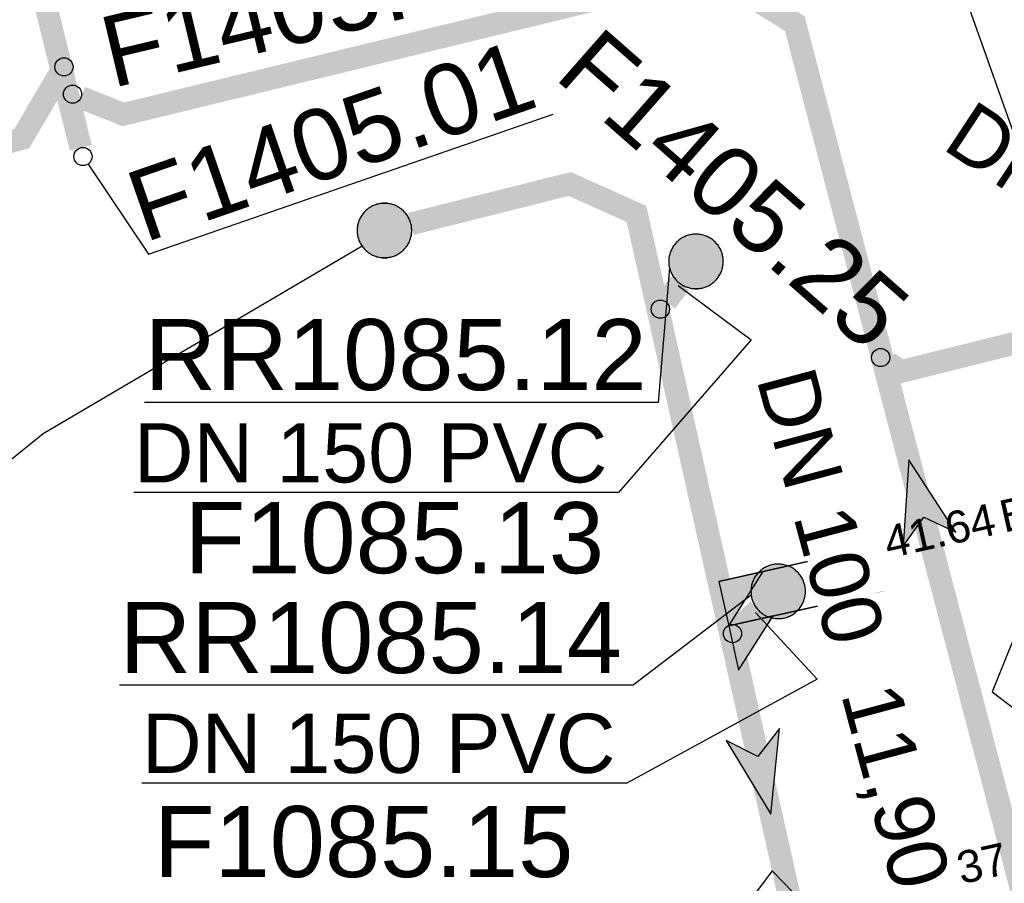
# Model space of a CAD drawing. Extents: x 356718 to 357658, y 5762241 to 5762615.
# Tile 111 of 157: x 357305 to 357316, y 5762447 to 5762456. Entities that reach past the tile are written whole.
import ezdxf
from ezdxf.enums import TextEntityAlignment as Align

# ---------------------------------------------------------------- set-up
doc = ezdxf.new("R2010")
doc.units = 0
doc.header["$MEASUREMENT"] = 0
for name, pattern in [('AUSGEZOGEN', [0]), ('GESTRICHELT2', [4, 2, -2]), ('STRICHPUNKT', [5, 2, -1, 1, -1])]:
    doc.linetypes.add(name, pattern=pattern)
doc.layers.get('0').update_dxf_attribs({"linetype": 'AUSGEZOGEN'})
for name, color, linetype, true_color in [('111_00131_Symbol', 7, 'AUSGEZOGEN', 0x000000), ('114_00133_Schachtnummer', 7, 'AUSGEZOGEN', 0x000000), ('121_10397_Haltungen_Regenwasser', 5, 'GESTRICHELT2', 0x0000ff), ('121_10398_Haltungen_Schmutzwass', 7, 'AUSGEZOGEN', 0x800000), ('121_10399_Haltungen_Mischwasser', 6, 'STRICHPUNKT', 0xff00ff), ('123_00137_Fliessrichtungspfeil', 7, 'AUSGEZOGEN', 0x000000), ('124_00118_Standard__Laenge___10', 7, 'AUSGEZOGEN', 0x000000), ('124_10626_Standard__Laenge____1', 7, 'AUSGEZOGEN', 0x000000), ('141_10677_Stutzen__alle__aus_DW', 7, 'AUSGEZOGEN', 0x000000), ('141_10868_Stutzen__141_', 7, 'AUSGEZOGEN', 0x000000)]:
    doc.layers.add(name, color=color, linetype=linetype, true_color=true_color)
doc.styles.add('ARIAL', font='arial.ttf', dxfattribs={"height": 1.5})
doc.styles.get("Standard").update_dxf_attribs({"font": 'arial.ttf', "height": 1})

# ---------------------------------------------------------------- blocks, each defined once
blk = doc.blocks.new('RR')
at = {"color": 0, "linetype": 'AUSGEZOGEN'}
blk.add_lwpolyline([(0.3, 0), (0.3, 0.013), (0.299, 0.025), (0.298, 0.038), (0.296, 0.05), (0.293, 0.063), (0.29, 0.075), (0.287, 0.087), (0.283, 0.099), (0.279, 0.111), (0.274, 0.123), (0.268, 0.134), (0.262, 0.145), (0.256, 0.156), (0.249, 0.167), (0.242, 0.177), (0.234, 0.187), (0.226, 0.197), (0.218, 0.206), (0.209, 0.215), (0.199, 0.224), (0.19, 0.232), (0.18, 0.24), (0.17, 0.247), (0.159, 0.254), (0.148, 0.261), (0.137, 0.267), (0.126, 0.272), (0.114, 0.277), (0.102, 0.282), (0.09, 0.286), (0.078, 0.29), (0.066, 0.293), (0.053, 0.295), (0.041, 0.297), (0.028, 0.299), (0.016, 0.3), (0.003, 0.3), (-0.009, 0.3), (-0.022, 0.299), (-0.035, 0.298), (-0.047, 0.296), (-0.06, 0.294), (-0.072, 0.291), (-0.084, 0.288), (-0.096, 0.284), (-0.108, 0.28), (-0.12, 0.275), (-0.131, 0.27), (-0.143, 0.264), (-0.154, 0.258), (-0.164, 0.251), (-0.175, 0.244), (-0.185, 0.236), (-0.195, 0.228), (-0.204, 0.22), (-0.213, 0.211), (-0.222, 0.202), (-0.23, 0.192), (-0.238, 0.182), (-0.246, 0.172), (-0.253, 0.162), (-0.259, 0.151), (-0.265, 0.14), (-0.271, 0.129), (-0.276, 0.117), (-0.281, 0.105), (-0.285, 0.093), (-0.289, 0.081), (-0.292, 0.069), (-0.295, 0.057), (-0.297, 0.044), (-0.298, 0.032), (-0.299, 0.019), (-0.3, 0.006), (-0.3, -0.006), (-0.299, -0.019), (-0.298, -0.032), (-0.297, -0.044), (-0.295, -0.057), (-0.292, -0.069), (-0.289, -0.081), (-0.285, -0.093), (-0.281, -0.105), (-0.276, -0.117), (-0.271, -0.129), (-0.265, -0.14), (-0.259, -0.151), (-0.253, -0.162), (-0.246, -0.172), (-0.238, -0.182), (-0.23, -0.192), (-0.222, -0.202), (-0.213, -0.211), (-0.204, -0.22), (-0.195, -0.228), (-0.185, -0.236), (-0.175, -0.244), (-0.164, -0.251), (-0.154, -0.258), (-0.143, -0.264), (-0.131, -0.27), (-0.12, -0.275), (-0.108, -0.28), (-0.096, -0.284), (-0.084, -0.288), (-0.072, -0.291), (-0.06, -0.294), (-0.047, -0.296), (-0.035, -0.298), (-0.022, -0.299), (-0.009, -0.3), (0.003, -0.3), (0.016, -0.3), (0.028, -0.299), (0.041, -0.297), (0.053, -0.295), (0.066, -0.293), (0.078, -0.29), (0.09, -0.286), (0.102, -0.282), (0.114, -0.277), (0.126, -0.272), (0.137, -0.267), (0.148, -0.261), (0.159, -0.254), (0.17, -0.247), (0.18, -0.24), (0.19, -0.232), (0.199, -0.224), (0.209, -0.215), (0.218, -0.206), (0.226, -0.197), (0.234, -0.187), (0.242, -0.177), (0.249, -0.167), (0.256, -0.156), (0.262, -0.145), (0.268, -0.134), (0.274, -0.123), (0.279, -0.111), (0.283, -0.099), (0.287, -0.087), (0.29, -0.075), (0.293, -0.063), (0.296, -0.05), (0.298, -0.038), (0.299, -0.025), (0.3, -0.013), (0.3, 0), (0.3, 0)], close=True, dxfattribs=at)
blk.add_lwpolyline([(0.3, 0), (0.3, 0.013), (0.299, 0.025), (0.298, 0.038), (0.296, 0.05), (0.293, 0.063), (0.29, 0.075), (0.287, 0.087), (0.283, 0.099), (0.279, 0.111), (0.274, 0.123), (0.268, 0.134), (0.262, 0.145), (0.256, 0.156), (0.249, 0.167), (0.242, 0.177), (0.234, 0.187), (0.226, 0.197), (0.218, 0.206), (0.209, 0.215), (0.199, 0.224), (0.19, 0.232), (0.18, 0.24), (0.17, 0.247), (0.159, 0.254), (0.148, 0.261), (0.137, 0.267), (0.126, 0.272), (0.114, 0.277), (0.102, 0.282), (0.09, 0.286), (0.078, 0.29), (0.066, 0.293), (0.053, 0.295), (0.041, 0.297), (0.028, 0.299), (0.016, 0.3), (0.003, 0.3), (-0.009, 0.3), (-0.022, 0.299), (-0.035, 0.298), (-0.047, 0.296), (-0.06, 0.294), (-0.072, 0.291), (-0.084, 0.288), (-0.096, 0.284), (-0.108, 0.28), (-0.12, 0.275), (-0.131, 0.27), (-0.143, 0.264), (-0.154, 0.258), (-0.164, 0.251), (-0.175, 0.244), (-0.185, 0.236), (-0.195, 0.228), (-0.204, 0.22), (-0.213, 0.211), (-0.222, 0.202), (-0.23, 0.192), (-0.238, 0.182), (-0.246, 0.172), (-0.253, 0.162), (-0.259, 0.151), (-0.265, 0.14), (-0.271, 0.129), (-0.276, 0.117), (-0.281, 0.105), (-0.285, 0.093), (-0.289, 0.081), (-0.292, 0.069), (-0.295, 0.057), (-0.297, 0.044), (-0.298, 0.032), (-0.299, 0.019), (-0.3, 0.006), (-0.3, -0.006), (-0.299, -0.019), (-0.298, -0.032), (-0.297, -0.044), (-0.295, -0.057), (-0.292, -0.069), (-0.289, -0.081), (-0.285, -0.093), (-0.281, -0.105), (-0.276, -0.117), (-0.271, -0.129), (-0.265, -0.14), (-0.259, -0.151), (-0.253, -0.162), (-0.246, -0.172), (-0.238, -0.182), (-0.23, -0.192), (-0.222, -0.202), (-0.213, -0.211), (-0.204, -0.22), (-0.195, -0.228), (-0.185, -0.236), (-0.175, -0.244), (-0.164, -0.251), (-0.154, -0.258), (-0.143, -0.264), (-0.131, -0.27), (-0.12, -0.275), (-0.108, -0.28), (-0.096, -0.284), (-0.084, -0.288), (-0.072, -0.291), (-0.06, -0.294), (-0.047, -0.296), (-0.035, -0.298), (-0.022, -0.299), (-0.009, -0.3), (0.003, -0.3), (0.016, -0.3), (0.028, -0.299), (0.041, -0.297), (0.053, -0.295), (0.066, -0.293), (0.078, -0.29), (0.09, -0.286), (0.102, -0.282), (0.114, -0.277), (0.126, -0.272), (0.137, -0.267), (0.148, -0.261), (0.159, -0.254), (0.17, -0.247), (0.18, -0.24), (0.19, -0.232), (0.199, -0.224), (0.209, -0.215), (0.218, -0.206), (0.226, -0.197), (0.234, -0.187), (0.242, -0.177), (0.249, -0.167), (0.256, -0.156), (0.262, -0.145), (0.268, -0.134), (0.274, -0.123), (0.279, -0.111), (0.283, -0.099), (0.287, -0.087), (0.29, -0.075), (0.293, -0.063), (0.296, -0.05), (0.298, -0.038), (0.299, -0.025), (0.3, -0.013), (0.3, 0), (0.3, 0)], close=True, dxfattribs=at)
at = {"color": 0}
for points in [[(-0.209, 0.215), (0.209, 0.215), (-0.204, 0.22)], [(-0.209, 0.215), (0.209, 0.215), (-0.204, 0.22)], [(-0.204, 0.22), (0.204, 0.22), (-0.199, 0.224)], [(-0.204, 0.22), (0.204, 0.22), (-0.199, 0.224)], [(0.209, 0.215), (-0.204, 0.22), (0.204, 0.22)], [(0.209, 0.215), (-0.204, 0.22), (0.204, 0.22)], [(-0.199, 0.224), (0.199, 0.224), (-0.195, 0.228)], [(-0.199, 0.224), (0.199, 0.224), (-0.195, 0.228)], [(0.204, 0.22), (-0.199, 0.224), (0.199, 0.224)], [(0.204, 0.22), (-0.199, 0.224), (0.199, 0.224)], [(-0.195, 0.228), (0.195, 0.228), (-0.19, 0.232)], [(-0.195, 0.228), (0.195, 0.228), (-0.19, 0.232)], [(0.199, 0.224), (-0.195, 0.228), (0.195, 0.228)], [(0.199, 0.224), (-0.195, 0.228), (0.195, 0.228)], [(-0.19, 0.232), (0.19, 0.232), (-0.185, 0.236)], [(-0.19, 0.232), (0.19, 0.232), (-0.185, 0.236)], [(0.195, 0.228), (-0.19, 0.232), (0.19, 0.232)], [(0.195, 0.228), (-0.19, 0.232), (0.19, 0.232)], [(-0.185, 0.236), (0.185, 0.236), (-0.18, 0.24)], [(-0.185, 0.236), (0.185, 0.236), (-0.18, 0.24)], [(0.19, 0.232), (-0.185, 0.236), (0.185, 0.236)], [(0.19, 0.232), (-0.185, 0.236), (0.185, 0.236)], [(-0.18, 0.24), (0.18, 0.24), (-0.175, 0.244)], [(-0.18, 0.24), (0.18, 0.24), (-0.175, 0.244)], [(0.185, 0.236), (-0.18, 0.24), (0.18, 0.24)], [(0.185, 0.236), (-0.18, 0.24), (0.18, 0.24)], [(-0.175, 0.244), (0.175, 0.244), (-0.169, 0.247)], [(-0.175, 0.244), (0.175, 0.244), (-0.169, 0.247)], [(0.18, 0.24), (-0.175, 0.244), (0.175, 0.244)], [(0.18, 0.24), (-0.175, 0.244), (0.175, 0.244)], [(-0.169, 0.247), (0.17, 0.247), (-0.164, 0.251)], [(-0.169, 0.247), (0.17, 0.247), (-0.164, 0.251)], [(0.175, 0.244), (-0.169, 0.247), (0.17, 0.247)], [(0.175, 0.244), (-0.169, 0.247), (0.17, 0.247)], [(-0.164, 0.251), (0.164, 0.251), (-0.159, 0.254)], [(-0.164, 0.251), (0.164, 0.251), (-0.159, 0.254)], [(0.17, 0.247), (-0.164, 0.251), (0.164, 0.251)], [(0.17, 0.247), (-0.164, 0.251), (0.164, 0.251)], [(-0.159, 0.254), (0.159, 0.254), (-0.154, 0.258)], [(-0.159, 0.254), (0.159, 0.254), (-0.154, 0.258)], [(0.164, 0.251), (-0.159, 0.254), (0.159, 0.254)], [(0.164, 0.251), (-0.159, 0.254), (0.159, 0.254)], [(-0.154, 0.258), (0.154, 0.258), (-0.148, 0.261)], [(-0.154, 0.258), (0.154, 0.258), (-0.148, 0.261)], [(0.159, 0.254), (-0.154, 0.258), (0.154, 0.258)], [(0.159, 0.254), (-0.154, 0.258), (0.154, 0.258)], [(-0.148, 0.261), (0.148, 0.261), (-0.143, 0.264)], [(-0.148, 0.261), (0.148, 0.261), (-0.143, 0.264)], [(0.154, 0.258), (-0.148, 0.261), (0.148, 0.261)], [(0.154, 0.258), (-0.148, 0.261), (0.148, 0.261)], [(-0.143, 0.264), (0.142, 0.264), (-0.137, 0.267)], [(-0.143, 0.264), (0.142, 0.264), (-0.137, 0.267)], [(0.148, 0.261), (-0.143, 0.264), (0.142, 0.264)], [(0.148, 0.261), (-0.143, 0.264), (0.142, 0.264)], [(-0.137, 0.267), (0.137, 0.267), (-0.131, 0.27)], [(-0.137, 0.267), (0.137, 0.267), (-0.131, 0.27)], [(0.142, 0.264), (-0.137, 0.267), (0.137, 0.267)], [(0.142, 0.264), (-0.137, 0.267), (0.137, 0.267)], [(-0.131, 0.27), (0.131, 0.27), (-0.126, 0.272)], [(-0.131, 0.27), (0.131, 0.27), (-0.126, 0.272)], [(0.137, 0.267), (-0.131, 0.27), (0.131, 0.27)], [(0.137, 0.267), (-0.131, 0.27), (0.131, 0.27)], [(-0.126, 0.272), (0.126, 0.272), (-0.12, 0.275)], [(-0.126, 0.272), (0.126, 0.272), (-0.12, 0.275)], [(0.131, 0.27), (-0.126, 0.272), (0.126, 0.272)], [(0.131, 0.27), (-0.126, 0.272), (0.126, 0.272)], [(-0.12, 0.275), (0.12, 0.275), (-0.114, 0.277)], [(-0.12, 0.275), (0.12, 0.275), (-0.114, 0.277)], [(0.126, 0.272), (-0.12, 0.275), (0.12, 0.275)], [(0.126, 0.272), (-0.12, 0.275), (0.12, 0.275)], [(-0.114, 0.277), (0.114, 0.277), (-0.108, 0.28)], [(-0.114, 0.277), (0.114, 0.277), (-0.108, 0.28)], [(0.12, 0.275), (-0.114, 0.277), (0.114, 0.277)], [(0.12, 0.275), (-0.114, 0.277), (0.114, 0.277)], [(-0.108, 0.28), (0.108, 0.28), (-0.102, 0.282)], [(-0.108, 0.28), (0.108, 0.28), (-0.102, 0.282)], [(0.114, 0.277), (-0.108, 0.28), (0.108, 0.28)], [(0.114, 0.277), (-0.108, 0.28), (0.108, 0.28)], [(-0.102, 0.282), (0.102, 0.282), (-0.096, 0.284)], [(-0.102, 0.282), (0.102, 0.282), (-0.096, 0.284)], [(0.108, 0.28), (-0.102, 0.282), (0.102, 0.282)], [(0.108, 0.28), (-0.102, 0.282), (0.102, 0.282)], [(-0.096, 0.284), (0.096, 0.284), (-0.09, 0.286)], [(-0.096, 0.284), (0.096, 0.284), (-0.09, 0.286)], [(0.102, 0.282), (-0.096, 0.284), (0.096, 0.284)], [(0.102, 0.282), (-0.096, 0.284), (0.096, 0.284)], [(-0.09, 0.286), (0.09, 0.286), (-0.084, 0.288)], [(-0.09, 0.286), (0.09, 0.286), (-0.084, 0.288)], [(0.096, 0.284), (-0.09, 0.286), (0.09, 0.286)], [(0.096, 0.284), (-0.09, 0.286), (0.09, 0.286)], [(-0.084, 0.288), (0.084, 0.288), (-0.078, 0.29)], [(-0.084, 0.288), (0.084, 0.288), (-0.078, 0.29)], [(0.09, 0.286), (-0.084, 0.288), (0.084, 0.288)], [(0.09, 0.286), (-0.084, 0.288), (0.084, 0.288)], [(-0.078, 0.29), (0.078, 0.29), (-0.072, 0.291)], [(-0.078, 0.29), (0.078, 0.29), (-0.072, 0.291)], [(0.084, 0.288), (-0.078, 0.29), (0.078, 0.29)], [(0.084, 0.288), (-0.078, 0.29), (0.078, 0.29)], [(-0.072, 0.291), (0.072, 0.291), (-0.066, 0.293)], [(-0.072, 0.291), (0.072, 0.291), (-0.066, 0.293)], [(0.078, 0.29), (-0.072, 0.291), (0.072, 0.291)], [(0.078, 0.29), (-0.072, 0.291), (0.072, 0.291)], [(-0.066, 0.293), (0.066, 0.293), (-0.06, 0.294)], [(-0.066, 0.293), (0.066, 0.293), (-0.06, 0.294)], [(0.072, 0.291), (-0.066, 0.293), (0.066, 0.293)], [(0.072, 0.291), (-0.066, 0.293), (0.066, 0.293)], [(-0.06, 0.294), (0.059, 0.294), (-0.053, 0.295)], [(-0.06, 0.294), (0.059, 0.294), (-0.053, 0.295)], [(0.066, 0.293), (-0.06, 0.294), (0.059, 0.294)], [(0.066, 0.293), (-0.06, 0.294), (0.059, 0.294)], [(-0.053, 0.295), (0.053, 0.295), (-0.047, 0.296)], [(-0.053, 0.295), (0.053, 0.295), (-0.047, 0.296)], [(0.059, 0.294), (-0.053, 0.295), (0.053, 0.295)], [(0.059, 0.294), (-0.053, 0.295), (0.053, 0.295)], [(-0.047, 0.296), (0.047, 0.296), (-0.04, 0.297)], [(-0.047, 0.296), (0.047, 0.296), (-0.04, 0.297)], [(0.053, 0.295), (-0.047, 0.296), (0.047, 0.296)], [(0.053, 0.295), (-0.047, 0.296), (0.047, 0.296)], [(-0.04, 0.297), (0.041, 0.297), (-0.035, 0.298)], [(-0.04, 0.297), (0.041, 0.297), (-0.035, 0.298)], [(0.047, 0.296), (-0.04, 0.297), (0.041, 0.297)], [(0.047, 0.296), (-0.04, 0.297), (0.041, 0.297)], [(-0.035, 0.298), (0.034, 0.298), (-0.028, 0.299)], [(-0.035, 0.298), (0.034, 0.298), (-0.028, 0.299)], [(0.041, 0.297), (-0.035, 0.298), (0.034, 0.298)], [(0.041, 0.297), (-0.035, 0.298), (0.034, 0.298)], [(0.034, 0.298), (-0.028, 0.299), (0.028, 0.299)], [(-0.028, 0.299), (0.028, 0.299), (-0.022, 0.299)], [(0.034, 0.298), (-0.028, 0.299), (0.028, 0.299)], [(-0.028, 0.299), (0.028, 0.299), (-0.022, 0.299)], [(-0.022, 0.299), (0.021, 0.299), (-0.015, 0.3)], [(-0.022, 0.299), (0.021, 0.299), (-0.015, 0.3)], [(0.028, 0.299), (-0.022, 0.299), (0.021, 0.299)], [(0.028, 0.299), (-0.022, 0.299), (0.021, 0.299)], [(0.021, 0.299), (-0.015, 0.3), (0.016, 0.3)], [(-0.015, 0.3), (0.016, 0.3), (-0.009, 0.3)], [(0.021, 0.299), (-0.015, 0.3), (0.016, 0.3)], [(-0.015, 0.3), (0.016, 0.3), (-0.009, 0.3)], [(0.016, 0.3), (-0.009, 0.3), (0.007, 0.3)], [(-0.009, 0.3), (0.007, 0.3), (0.003, 0.3)], [(0.016, 0.3), (-0.009, 0.3), (0.007, 0.3)], [(-0.009, 0.3), (0.007, 0.3), (0.003, 0.3)], [(-0.281, 0.105), (0.281, 0.105), (-0.279, 0.111)], [(-0.281, 0.105), (0.281, 0.105), (-0.279, 0.111)], [(-0.279, 0.111), (0.279, 0.111), (-0.276, 0.117)], [(-0.279, 0.111), (0.279, 0.111), (-0.276, 0.117)], [(0.281, 0.105), (-0.279, 0.111), (0.279, 0.111)], [(0.281, 0.105), (-0.279, 0.111), (0.279, 0.111)], [(-0.276, 0.117), (0.276, 0.117), (-0.274, 0.123)], [(-0.276, 0.117), (0.276, 0.117), (-0.274, 0.123)], [(0.279, 0.111), (-0.276, 0.117), (0.276, 0.117)], [(0.279, 0.111), (-0.276, 0.117), (0.276, 0.117)], [(-0.274, 0.123), (0.274, 0.123), (-0.271, 0.129)], [(-0.274, 0.123), (0.274, 0.123), (-0.271, 0.129)], [(0.276, 0.117), (-0.274, 0.123), (0.274, 0.123)], [(0.276, 0.117), (-0.274, 0.123), (0.274, 0.123)], [(-0.271, 0.129), (0.271, 0.129), (-0.268, 0.134)], [(-0.271, 0.129), (0.271, 0.129), (-0.268, 0.134)], [(0.274, 0.123), (-0.271, 0.129), (0.271, 0.129)], [(0.274, 0.123), (-0.271, 0.129), (0.271, 0.129)], [(-0.268, 0.134), (0.268, 0.134), (-0.265, 0.14)], [(-0.268, 0.134), (0.268, 0.134), (-0.265, 0.14)], [(0.271, 0.129), (-0.268, 0.134), (0.268, 0.134)], [(0.271, 0.129), (-0.268, 0.134), (0.268, 0.134)], [(-0.265, 0.14), (0.265, 0.14), (-0.262, 0.145)], [(-0.265, 0.14), (0.265, 0.14), (-0.262, 0.145)], [(0.268, 0.134), (-0.265, 0.14), (0.265, 0.14)], [(0.268, 0.134), (-0.265, 0.14), (0.265, 0.14)], [(-0.262, 0.145), (0.262, 0.145), (-0.259, 0.151)], [(-0.262, 0.145), (0.262, 0.145), (-0.259, 0.151)], [(0.265, 0.14), (-0.262, 0.145), (0.262, 0.145)], [(0.265, 0.14), (-0.262, 0.145), (0.262, 0.145)], [(-0.259, 0.151), (0.259, 0.151), (-0.256, 0.156)], [(-0.259, 0.151), (0.259, 0.151), (-0.256, 0.156)], [(0.262, 0.145), (-0.259, 0.151), (0.259, 0.151)], [(0.262, 0.145), (-0.259, 0.151), (0.259, 0.151)], [(-0.256, 0.156), (0.256, 0.156), (-0.253, 0.162)], [(-0.256, 0.156), (0.256, 0.156), (-0.253, 0.162)], [(0.259, 0.151), (-0.256, 0.156), (0.256, 0.156)], [(0.259, 0.151), (-0.256, 0.156), (0.256, 0.156)], [(-0.253, 0.162), (0.253, 0.162), (-0.249, 0.167)], [(-0.253, 0.162), (0.253, 0.162), (-0.249, 0.167)], [(0.256, 0.156), (-0.253, 0.162), (0.253, 0.162)], [(0.256, 0.156), (-0.253, 0.162), (0.253, 0.162)], [(-0.249, 0.167), (0.249, 0.167), (-0.246, 0.172)], [(-0.249, 0.167), (0.249, 0.167), (-0.246, 0.172)], [(0.253, 0.162), (-0.249, 0.167), (0.249, 0.167)], [(0.253, 0.162), (-0.249, 0.167), (0.249, 0.167)], [(-0.246, 0.172), (0.246, 0.172), (-0.242, 0.177)], [(-0.246, 0.172), (0.246, 0.172), (-0.242, 0.177)], [(0.249, 0.167), (-0.246, 0.172), (0.246, 0.172)], [(0.249, 0.167), (-0.246, 0.172), (0.246, 0.172)], [(-0.242, 0.177), (0.242, 0.177), (-0.238, 0.182)], [(-0.242, 0.177), (0.242, 0.177), (-0.238, 0.182)], [(0.246, 0.172), (-0.242, 0.177), (0.242, 0.177)], [(0.246, 0.172), (-0.242, 0.177), (0.242, 0.177)], [(-0.238, 0.182), (0.238, 0.182), (-0.234, 0.187)], [(-0.238, 0.182), (0.238, 0.182), (-0.234, 0.187)], [(0.242, 0.177), (-0.238, 0.182), (0.238, 0.182)], [(0.242, 0.177), (-0.238, 0.182), (0.238, 0.182)], [(-0.234, 0.187), (0.234, 0.187), (-0.23, 0.192)], [(-0.234, 0.187), (0.234, 0.187), (-0.23, 0.192)], [(0.238, 0.182), (-0.234, 0.187), (0.234, 0.187)], [(0.238, 0.182), (-0.234, 0.187), (0.234, 0.187)], [(-0.23, 0.192), (0.23, 0.192), (-0.226, 0.197)], [(-0.23, 0.192), (0.23, 0.192), (-0.226, 0.197)], [(0.234, 0.187), (-0.23, 0.192), (0.23, 0.192)], [(0.234, 0.187), (-0.23, 0.192), (0.23, 0.192)], [(-0.226, 0.197), (0.226, 0.197), (-0.222, 0.202)], [(-0.226, 0.197), (0.226, 0.197), (-0.222, 0.202)], [(0.23, 0.192), (-0.226, 0.197), (0.226, 0.197)], [(0.23, 0.192), (-0.226, 0.197), (0.226, 0.197)], [(-0.222, 0.202), (0.222, 0.202), (-0.218, 0.206)], [(-0.222, 0.202), (0.222, 0.202), (-0.218, 0.206)], [(0.226, 0.197), (-0.222, 0.202), (0.222, 0.202)], [(0.226, 0.197), (-0.222, 0.202), (0.222, 0.202)], [(-0.218, 0.206), (0.218, 0.206), (-0.213, 0.211)], [(-0.218, 0.206), (0.218, 0.206), (-0.213, 0.211)], [(0.222, 0.202), (-0.218, 0.206), (0.218, 0.206)], [(0.222, 0.202), (-0.218, 0.206), (0.218, 0.206)], [(-0.213, 0.211), (0.213, 0.211), (-0.209, 0.215)], [(-0.213, 0.211), (0.213, 0.211), (-0.209, 0.215)], [(0.218, 0.206), (-0.213, 0.211), (0.213, 0.211)], [(0.218, 0.206), (-0.213, 0.211), (0.213, 0.211)], [(0.213, 0.211), (-0.209, 0.215), (0.209, 0.215)], [(0.213, 0.211), (-0.209, 0.215), (0.209, 0.215)], [(-0.3, 0.013), (0.3, 0.013), (-0.299, 0.019)], [(-0.3, 0.013), (0.3, 0.013), (-0.299, 0.019)], [(-0.3, 0.006), (0.3, 0.006), (-0.3, 0.013)], [(0.3, 0.006), (-0.3, 0.013), (0.3, 0.013)], [(-0.3, 0.006), (0.3, 0.006), (-0.3, 0.013)], [(0.3, 0.006), (-0.3, 0.013), (0.3, 0.013)], [(-0.3, 0), (0.3, 0), (-0.3, 0.006)], [(0.3, 0), (-0.3, 0.006), (0.3, 0.006)], [(-0.3, 0), (0.3, 0), (-0.3, 0.006)], [(0.3, 0), (-0.3, 0.006), (0.3, 0.006)], [(0.3, -0.006), (-0.3, -0.006), (0.3, 0)], [(-0.3, -0.006), (0.3, 0), (-0.3, 0)], [(0.3, -0.006), (-0.3, -0.006), (0.3, 0)], [(-0.3, -0.006), (0.3, 0), (-0.3, 0)], [(-0.299, 0.025), (0.299, 0.025), (-0.298, 0.032)], [(-0.299, 0.025), (0.299, 0.025), (-0.298, 0.032)], [(-0.299, 0.019), (0.299, 0.019), (-0.299, 0.025)], [(0.299, 0.019), (-0.299, 0.025), (0.299, 0.025)], [(-0.299, 0.019), (0.299, 0.019), (-0.299, 0.025)], [(0.299, 0.019), (-0.299, 0.025), (0.299, 0.025)], [(0.3, 0.013), (-0.299, 0.019), (0.299, 0.019)], [(0.3, 0.013), (-0.299, 0.019), (0.299, 0.019)], [(-0.298, 0.038), (0.298, 0.038), (-0.297, 0.044)], [(-0.298, 0.038), (0.298, 0.038), (-0.297, 0.044)], [(-0.298, 0.032), (0.298, 0.032), (-0.298, 0.038)], [(0.298, 0.032), (-0.298, 0.038), (0.298, 0.038)], [(-0.298, 0.032), (0.298, 0.032), (-0.298, 0.038)], [(0.298, 0.032), (-0.298, 0.038), (0.298, 0.038)], [(0.299, 0.025), (-0.298, 0.032), (0.298, 0.032)], [(0.299, 0.025), (-0.298, 0.032), (0.298, 0.032)], [(-0.297, 0.044), (0.297, 0.044), (-0.296, 0.05)], [(-0.297, 0.044), (0.297, 0.044), (-0.296, 0.05)], [(0.298, 0.038), (-0.297, 0.044), (0.297, 0.044)], [(0.298, 0.038), (-0.297, 0.044), (0.297, 0.044)], [(-0.296, 0.05), (0.296, 0.05), (-0.295, 0.057)], [(-0.296, 0.05), (0.296, 0.05), (-0.295, 0.057)], [(0.297, 0.044), (-0.296, 0.05), (0.296, 0.05)], [(0.297, 0.044), (-0.296, 0.05), (0.296, 0.05)], [(-0.295, 0.057), (0.295, 0.057), (-0.293, 0.063)], [(-0.295, 0.057), (0.295, 0.057), (-0.293, 0.063)], [(0.296, 0.05), (-0.295, 0.057), (0.295, 0.057)], [(0.296, 0.05), (-0.295, 0.057), (0.295, 0.057)], [(-0.293, 0.063), (0.293, 0.063), (-0.292, 0.069)], [(-0.293, 0.063), (0.293, 0.063), (-0.292, 0.069)], [(0.295, 0.057), (-0.293, 0.063), (0.293, 0.063)], [(0.295, 0.057), (-0.293, 0.063), (0.293, 0.063)], [(-0.292, 0.069), (0.292, 0.069), (-0.29, 0.075)], [(-0.292, 0.069), (0.292, 0.069), (-0.29, 0.075)], [(0.293, 0.063), (-0.292, 0.069), (0.292, 0.069)], [(0.293, 0.063), (-0.292, 0.069), (0.292, 0.069)], [(-0.29, 0.075), (0.29, 0.075), (-0.289, 0.081)], [(-0.29, 0.075), (0.29, 0.075), (-0.289, 0.081)], [(0.292, 0.069), (-0.29, 0.075), (0.29, 0.075)], [(0.292, 0.069), (-0.29, 0.075), (0.29, 0.075)], [(-0.289, 0.081), (0.289, 0.081), (-0.287, 0.087)], [(-0.289, 0.081), (0.289, 0.081), (-0.287, 0.087)], [(0.29, 0.075), (-0.289, 0.081), (0.289, 0.081)], [(0.29, 0.075), (-0.289, 0.081), (0.289, 0.081)], [(-0.287, 0.087), (0.287, 0.087), (-0.285, 0.093)], [(-0.287, 0.087), (0.287, 0.087), (-0.285, 0.093)], [(0.289, 0.081), (-0.287, 0.087), (0.287, 0.087)], [(0.289, 0.081), (-0.287, 0.087), (0.287, 0.087)], [(-0.285, 0.093), (0.285, 0.093), (-0.283, 0.099)], [(-0.285, 0.093), (0.285, 0.093), (-0.283, 0.099)], [(0.287, 0.087), (-0.285, 0.093), (0.285, 0.093)], [(0.287, 0.087), (-0.285, 0.093), (0.285, 0.093)], [(-0.283, 0.099), (0.283, 0.099), (-0.281, 0.105)], [(-0.283, 0.099), (0.283, 0.099), (-0.281, 0.105)], [(0.285, 0.093), (-0.283, 0.099), (0.283, 0.099)], [(0.285, 0.093), (-0.283, 0.099), (0.283, 0.099)], [(0.283, 0.099), (-0.281, 0.105), (0.281, 0.105)], [(0.283, 0.099), (-0.281, 0.105), (0.281, 0.105)], [(0.3, 0), (0.3, 0), (0.3, 0)], [(0.3, 0), (0.3, 0), (0.3, 0)], [(0.3, 0), (0.3, 0), (0.3, 0)], [(0.3, 0), (0.3, 0), (0.3, 0)], [(0.3, -0.013), (-0.3, -0.013), (0.3, -0.006)], [(-0.3, -0.013), (0.3, -0.006), (-0.3, -0.006)], [(0.3, -0.013), (-0.3, -0.013), (0.3, -0.006)], [(-0.3, -0.013), (0.3, -0.006), (-0.3, -0.006)], [(-0.299, -0.019), (0.3, -0.013), (-0.3, -0.013)], [(-0.299, -0.019), (0.3, -0.013), (-0.3, -0.013)], [(0.299, -0.019), (-0.299, -0.019), (0.3, -0.013)], [(0.299, -0.019), (-0.299, -0.019), (0.3, -0.013)], [(0.299, -0.025), (-0.299, -0.025), (0.299, -0.019)], [(-0.299, -0.025), (0.299, -0.019), (-0.299, -0.019)], [(0.299, -0.025), (-0.299, -0.025), (0.299, -0.019)], [(-0.299, -0.025), (0.299, -0.019), (-0.299, -0.019)], [(-0.298, -0.032), (0.299, -0.025), (-0.299, -0.025)], [(-0.298, -0.032), (0.299, -0.025), (-0.299, -0.025)], [(0.298, -0.032), (-0.298, -0.032), (0.299, -0.025)], [(0.298, -0.032), (-0.298, -0.032), (0.299, -0.025)], [(0.298, -0.038), (-0.298, -0.038), (0.298, -0.032)], [(-0.298, -0.038), (0.298, -0.032), (-0.298, -0.032)], [(0.298, -0.038), (-0.298, -0.038), (0.298, -0.032)], [(-0.298, -0.038), (0.298, -0.032), (-0.298, -0.032)], [(-0.297, -0.044), (0.298, -0.038), (-0.298, -0.038)], [(-0.297, -0.044), (0.298, -0.038), (-0.298, -0.038)], [(0.297, -0.044), (-0.297, -0.044), (0.298, -0.038)], [(0.297, -0.044), (-0.297, -0.044), (0.298, -0.038)], [(-0.296, -0.05), (0.297, -0.044), (-0.297, -0.044)], [(-0.296, -0.05), (0.297, -0.044), (-0.297, -0.044)], [(0.296, -0.05), (-0.296, -0.05), (0.297, -0.044)], [(0.296, -0.05), (-0.296, -0.05), (0.297, -0.044)], [(-0.295, -0.057), (0.296, -0.05), (-0.296, -0.05)], [(-0.295, -0.057), (0.296, -0.05), (-0.296, -0.05)], [(0.295, -0.057), (-0.295, -0.057), (0.296, -0.05)], [(0.295, -0.057), (-0.295, -0.057), (0.296, -0.05)], [(-0.293, -0.063), (0.295, -0.057), (-0.295, -0.057)], [(-0.293, -0.063), (0.295, -0.057), (-0.295, -0.057)], [(0.293, -0.063), (-0.293, -0.063), (0.295, -0.057)], [(0.293, -0.063), (-0.293, -0.063), (0.295, -0.057)], [(-0.292, -0.069), (0.293, -0.063), (-0.293, -0.063)], [(-0.292, -0.069), (0.293, -0.063), (-0.293, -0.063)], [(0.292, -0.069), (-0.292, -0.069), (0.293, -0.063)], [(0.292, -0.069), (-0.292, -0.069), (0.293, -0.063)], [(-0.29, -0.075), (0.292, -0.069), (-0.292, -0.069)], [(-0.29, -0.075), (0.292, -0.069), (-0.292, -0.069)], [(0.29, -0.075), (-0.29, -0.075), (0.292, -0.069)], [(0.29, -0.075), (-0.29, -0.075), (0.292, -0.069)], [(-0.289, -0.081), (0.29, -0.075), (-0.29, -0.075)], [(-0.289, -0.081), (0.29, -0.075), (-0.29, -0.075)], [(0.289, -0.081), (-0.289, -0.081), (0.29, -0.075)], [(0.289, -0.081), (-0.289, -0.081), (0.29, -0.075)], [(-0.287, -0.087), (0.289, -0.081), (-0.289, -0.081)], [(-0.287, -0.087), (0.289, -0.081), (-0.289, -0.081)], [(0.287, -0.087), (-0.287, -0.087), (0.289, -0.081)], [(0.287, -0.087), (-0.287, -0.087), (0.289, -0.081)], [(-0.285, -0.093), (0.287, -0.087), (-0.287, -0.087)], [(-0.285, -0.093), (0.287, -0.087), (-0.287, -0.087)], [(0.285, -0.093), (-0.285, -0.093), (0.287, -0.087)], [(0.285, -0.093), (-0.285, -0.093), (0.287, -0.087)], [(-0.283, -0.099), (0.285, -0.093), (-0.285, -0.093)], [(-0.283, -0.099), (0.285, -0.093), (-0.285, -0.093)], [(0.283, -0.099), (-0.283, -0.099), (0.285, -0.093)], [(0.283, -0.099), (-0.283, -0.099), (0.285, -0.093)], [(-0.281, -0.105), (0.283, -0.099), (-0.283, -0.099)], [(-0.281, -0.105), (0.283, -0.099), (-0.283, -0.099)], [(0.281, -0.105), (-0.281, -0.105), (0.283, -0.099)], [(0.281, -0.105), (-0.281, -0.105), (0.283, -0.099)], [(-0.279, -0.111), (0.281, -0.105), (-0.281, -0.105)], [(-0.279, -0.111), (0.281, -0.105), (-0.281, -0.105)], [(0.279, -0.111), (-0.279, -0.111), (0.281, -0.105)], [(0.279, -0.111), (-0.279, -0.111), (0.281, -0.105)], [(-0.276, -0.117), (0.279, -0.111), (-0.279, -0.111)], [(-0.276, -0.117), (0.279, -0.111), (-0.279, -0.111)], [(0.276, -0.117), (-0.276, -0.117), (0.279, -0.111)], [(0.276, -0.117), (-0.276, -0.117), (0.279, -0.111)], [(-0.274, -0.123), (0.276, -0.117), (-0.276, -0.117)], [(-0.274, -0.123), (0.276, -0.117), (-0.276, -0.117)], [(0.274, -0.123), (-0.274, -0.123), (0.276, -0.117)], [(0.274, -0.123), (-0.274, -0.123), (0.276, -0.117)], [(-0.271, -0.129), (0.274, -0.123), (-0.274, -0.123)], [(-0.271, -0.129), (0.274, -0.123), (-0.274, -0.123)], [(0.271, -0.129), (-0.271, -0.129), (0.274, -0.123)], [(0.271, -0.129), (-0.271, -0.129), (0.274, -0.123)], [(-0.268, -0.134), (0.271, -0.129), (-0.271, -0.129)], [(-0.268, -0.134), (0.271, -0.129), (-0.271, -0.129)], [(0.268, -0.134), (-0.268, -0.134), (0.271, -0.129)], [(0.268, -0.134), (-0.268, -0.134), (0.271, -0.129)], [(-0.265, -0.14), (0.268, -0.134), (-0.268, -0.134)], [(-0.265, -0.14), (0.268, -0.134), (-0.268, -0.134)], [(0.265, -0.14), (-0.265, -0.14), (0.268, -0.134)], [(0.265, -0.14), (-0.265, -0.14), (0.268, -0.134)], [(-0.262, -0.145), (0.265, -0.14), (-0.265, -0.14)], [(-0.262, -0.145), (0.265, -0.14), (-0.265, -0.14)], [(0.262, -0.145), (-0.262, -0.145), (0.265, -0.14)], [(0.262, -0.145), (-0.262, -0.145), (0.265, -0.14)], [(-0.259, -0.151), (0.262, -0.145), (-0.262, -0.145)], [(-0.259, -0.151), (0.262, -0.145), (-0.262, -0.145)], [(0.259, -0.151), (-0.259, -0.151), (0.262, -0.145)], [(0.259, -0.151), (-0.259, -0.151), (0.262, -0.145)], [(-0.256, -0.156), (0.259, -0.151), (-0.259, -0.151)], [(-0.256, -0.156), (0.259, -0.151), (-0.259, -0.151)], [(0.256, -0.156), (-0.256, -0.156), (0.259, -0.151)], [(0.256, -0.156), (-0.256, -0.156), (0.259, -0.151)], [(-0.253, -0.162), (0.256, -0.156), (-0.256, -0.156)], [(-0.253, -0.162), (0.256, -0.156), (-0.256, -0.156)], [(0.253, -0.162), (-0.253, -0.162), (0.256, -0.156)], [(0.253, -0.162), (-0.253, -0.162), (0.256, -0.156)], [(-0.249, -0.167), (0.253, -0.162), (-0.253, -0.162)], [(-0.249, -0.167), (0.253, -0.162), (-0.253, -0.162)], [(0.249, -0.167), (-0.249, -0.167), (0.253, -0.162)], [(0.249, -0.167), (-0.249, -0.167), (0.253, -0.162)], [(-0.246, -0.172), (0.249, -0.167), (-0.249, -0.167)], [(-0.246, -0.172), (0.249, -0.167), (-0.249, -0.167)], [(0.246, -0.172), (-0.246, -0.172), (0.249, -0.167)], [(0.246, -0.172), (-0.246, -0.172), (0.249, -0.167)], [(-0.242, -0.177), (0.246, -0.172), (-0.246, -0.172)], [(-0.242, -0.177), (0.246, -0.172), (-0.246, -0.172)], [(0.242, -0.177), (-0.242, -0.177), (0.246, -0.172)], [(0.242, -0.177), (-0.242, -0.177), (0.246, -0.172)], [(-0.238, -0.182), (0.242, -0.177), (-0.242, -0.177)], [(-0.238, -0.182), (0.242, -0.177), (-0.242, -0.177)], [(0.238, -0.182), (-0.238, -0.182), (0.242, -0.177)], [(0.238, -0.182), (-0.238, -0.182), (0.242, -0.177)], [(-0.234, -0.187), (0.238, -0.182), (-0.238, -0.182)], [(-0.234, -0.187), (0.238, -0.182), (-0.238, -0.182)], [(0.234, -0.187), (-0.234, -0.187), (0.238, -0.182)], [(0.234, -0.187), (-0.234, -0.187), (0.238, -0.182)], [(-0.23, -0.192), (0.234, -0.187), (-0.234, -0.187)], [(-0.23, -0.192), (0.234, -0.187), (-0.234, -0.187)], [(0.23, -0.192), (-0.23, -0.192), (0.234, -0.187)], [(0.23, -0.192), (-0.23, -0.192), (0.234, -0.187)], [(-0.226, -0.197), (0.23, -0.192), (-0.23, -0.192)], [(-0.226, -0.197), (0.23, -0.192), (-0.23, -0.192)], [(0.226, -0.197), (-0.226, -0.197), (0.23, -0.192)], [(0.226, -0.197), (-0.226, -0.197), (0.23, -0.192)], [(-0.222, -0.202), (0.226, -0.197), (-0.226, -0.197)], [(-0.222, -0.202), (0.226, -0.197), (-0.226, -0.197)], [(0.222, -0.202), (-0.222, -0.202), (0.226, -0.197)], [(0.222, -0.202), (-0.222, -0.202), (0.226, -0.197)], [(-0.218, -0.206), (0.222, -0.202), (-0.222, -0.202)], [(-0.218, -0.206), (0.222, -0.202), (-0.222, -0.202)], [(0.218, -0.206), (-0.218, -0.206), (0.222, -0.202)], [(0.218, -0.206), (-0.218, -0.206), (0.222, -0.202)], [(-0.213, -0.211), (0.218, -0.206), (-0.218, -0.206)], [(-0.213, -0.211), (0.218, -0.206), (-0.218, -0.206)], [(0.213, -0.211), (-0.213, -0.211), (0.218, -0.206)], [(0.213, -0.211), (-0.213, -0.211), (0.218, -0.206)], [(-0.209, -0.215), (0.213, -0.211), (-0.213, -0.211)], [(-0.209, -0.215), (0.213, -0.211), (-0.213, -0.211)], [(0.209, -0.215), (-0.209, -0.215), (0.213, -0.211)], [(0.209, -0.215), (-0.209, -0.215), (0.213, -0.211)], [(-0.204, -0.22), (0.209, -0.215), (-0.209, -0.215)], [(-0.204, -0.22), (0.209, -0.215), (-0.209, -0.215)], [(0.204, -0.22), (-0.204, -0.22), (0.209, -0.215)], [(0.204, -0.22), (-0.204, -0.22), (0.209, -0.215)], [(-0.199, -0.224), (0.204, -0.22), (-0.204, -0.22)], [(-0.199, -0.224), (0.204, -0.22), (-0.204, -0.22)], [(0.199, -0.224), (-0.199, -0.224), (0.204, -0.22)], [(0.199, -0.224), (-0.199, -0.224), (0.204, -0.22)], [(-0.195, -0.228), (0.199, -0.224), (-0.199, -0.224)], [(-0.195, -0.228), (0.199, -0.224), (-0.199, -0.224)], [(0.195, -0.228), (-0.195, -0.228), (0.199, -0.224)], [(0.195, -0.228), (-0.195, -0.228), (0.199, -0.224)], [(-0.19, -0.232), (0.195, -0.228), (-0.195, -0.228)], [(-0.19, -0.232), (0.195, -0.228), (-0.195, -0.228)], [(0.19, -0.232), (-0.19, -0.232), (0.195, -0.228)], [(0.19, -0.232), (-0.19, -0.232), (0.195, -0.228)], [(-0.185, -0.236), (0.19, -0.232), (-0.19, -0.232)], [(-0.185, -0.236), (0.19, -0.232), (-0.19, -0.232)], [(0.185, -0.236), (-0.185, -0.236), (0.19, -0.232)], [(0.185, -0.236), (-0.185, -0.236), (0.19, -0.232)], [(-0.18, -0.24), (0.185, -0.236), (-0.185, -0.236)], [(-0.18, -0.24), (0.185, -0.236), (-0.185, -0.236)], [(0.18, -0.24), (-0.18, -0.24), (0.185, -0.236)], [(0.18, -0.24), (-0.18, -0.24), (0.185, -0.236)], [(-0.175, -0.244), (0.18, -0.24), (-0.18, -0.24)], [(-0.175, -0.244), (0.18, -0.24), (-0.18, -0.24)], [(0.175, -0.244), (-0.175, -0.244), (0.18, -0.24)], [(0.175, -0.244), (-0.175, -0.244), (0.18, -0.24)], [(-0.169, -0.247), (0.175, -0.244), (-0.175, -0.244)], [(-0.169, -0.247), (0.175, -0.244), (-0.175, -0.244)], [(0.17, -0.247), (-0.169, -0.247), (0.175, -0.244)], [(0.17, -0.247), (-0.169, -0.247), (0.175, -0.244)], [(-0.164, -0.251), (0.17, -0.247), (-0.169, -0.247)], [(-0.164, -0.251), (0.17, -0.247), (-0.169, -0.247)], [(0.164, -0.251), (-0.164, -0.251), (0.17, -0.247)], [(0.164, -0.251), (-0.164, -0.251), (0.17, -0.247)], [(-0.159, -0.254), (0.164, -0.251), (-0.164, -0.251)], [(-0.159, -0.254), (0.164, -0.251), (-0.164, -0.251)], [(0.159, -0.254), (-0.159, -0.254), (0.164, -0.251)], [(0.159, -0.254), (-0.159, -0.254), (0.164, -0.251)], [(-0.154, -0.258), (0.159, -0.254), (-0.159, -0.254)], [(-0.154, -0.258), (0.159, -0.254), (-0.159, -0.254)], [(0.154, -0.258), (-0.154, -0.258), (0.159, -0.254)], [(0.154, -0.258), (-0.154, -0.258), (0.159, -0.254)], [(-0.148, -0.261), (0.154, -0.258), (-0.154, -0.258)], [(-0.148, -0.261), (0.154, -0.258), (-0.154, -0.258)], [(0.148, -0.261), (-0.148, -0.261), (0.154, -0.258)], [(0.148, -0.261), (-0.148, -0.261), (0.154, -0.258)], [(-0.143, -0.264), (0.148, -0.261), (-0.148, -0.261)], [(-0.143, -0.264), (0.148, -0.261), (-0.148, -0.261)], [(0.142, -0.264), (-0.143, -0.264), (0.148, -0.261)], [(0.142, -0.264), (-0.143, -0.264), (0.148, -0.261)], [(-0.137, -0.267), (0.142, -0.264), (-0.143, -0.264)], [(-0.137, -0.267), (0.142, -0.264), (-0.143, -0.264)], [(0.137, -0.267), (-0.137, -0.267), (0.142, -0.264)], [(0.137, -0.267), (-0.137, -0.267), (0.142, -0.264)], [(-0.131, -0.27), (0.137, -0.267), (-0.137, -0.267)], [(-0.131, -0.27), (0.137, -0.267), (-0.137, -0.267)], [(0.131, -0.27), (-0.131, -0.27), (0.137, -0.267)], [(0.131, -0.27), (-0.131, -0.27), (0.137, -0.267)], [(-0.126, -0.272), (0.131, -0.27), (-0.131, -0.27)], [(-0.126, -0.272), (0.131, -0.27), (-0.131, -0.27)], [(0.126, -0.272), (-0.126, -0.272), (0.131, -0.27)], [(0.126, -0.272), (-0.126, -0.272), (0.131, -0.27)], [(-0.12, -0.275), (0.126, -0.272), (-0.126, -0.272)], [(-0.12, -0.275), (0.126, -0.272), (-0.126, -0.272)], [(0.12, -0.275), (-0.12, -0.275), (0.126, -0.272)], [(0.12, -0.275), (-0.12, -0.275), (0.126, -0.272)], [(-0.114, -0.277), (0.12, -0.275), (-0.12, -0.275)], [(-0.114, -0.277), (0.12, -0.275), (-0.12, -0.275)], [(0.114, -0.277), (-0.114, -0.277), (0.12, -0.275)], [(0.114, -0.277), (-0.114, -0.277), (0.12, -0.275)], [(-0.108, -0.28), (0.114, -0.277), (-0.114, -0.277)], [(-0.108, -0.28), (0.114, -0.277), (-0.114, -0.277)], [(0.108, -0.28), (-0.108, -0.28), (0.114, -0.277)], [(0.108, -0.28), (-0.108, -0.28), (0.114, -0.277)], [(-0.102, -0.282), (0.108, -0.28), (-0.108, -0.28)], [(-0.102, -0.282), (0.108, -0.28), (-0.108, -0.28)], [(0.102, -0.282), (-0.102, -0.282), (0.108, -0.28)], [(0.102, -0.282), (-0.102, -0.282), (0.108, -0.28)], [(-0.096, -0.284), (0.102, -0.282), (-0.102, -0.282)], [(-0.096, -0.284), (0.102, -0.282), (-0.102, -0.282)], [(0.096, -0.284), (-0.096, -0.284), (0.102, -0.282)], [(0.096, -0.284), (-0.096, -0.284), (0.102, -0.282)], [(-0.09, -0.286), (0.096, -0.284), (-0.096, -0.284)], [(-0.09, -0.286), (0.096, -0.284), (-0.096, -0.284)], [(0.09, -0.286), (-0.09, -0.286), (0.096, -0.284)], [(0.09, -0.286), (-0.09, -0.286), (0.096, -0.284)], [(-0.084, -0.288), (0.09, -0.286), (-0.09, -0.286)], [(-0.084, -0.288), (0.09, -0.286), (-0.09, -0.286)], [(0.084, -0.288), (-0.084, -0.288), (0.09, -0.286)], [(0.084, -0.288), (-0.084, -0.288), (0.09, -0.286)], [(-0.078, -0.29), (0.084, -0.288), (-0.084, -0.288)], [(-0.078, -0.29), (0.084, -0.288), (-0.084, -0.288)], [(0.078, -0.29), (-0.078, -0.29), (0.084, -0.288)], [(0.078, -0.29), (-0.078, -0.29), (0.084, -0.288)], [(-0.072, -0.291), (0.078, -0.29), (-0.078, -0.29)], [(-0.072, -0.291), (0.078, -0.29), (-0.078, -0.29)], [(0.072, -0.291), (-0.072, -0.291), (0.078, -0.29)], [(0.072, -0.291), (-0.072, -0.291), (0.078, -0.29)], [(-0.066, -0.293), (0.072, -0.291), (-0.072, -0.291)], [(-0.066, -0.293), (0.072, -0.291), (-0.072, -0.291)], [(0.066, -0.293), (-0.066, -0.293), (0.072, -0.291)], [(0.066, -0.293), (-0.066, -0.293), (0.072, -0.291)], [(-0.06, -0.294), (0.066, -0.293), (-0.066, -0.293)], [(-0.06, -0.294), (0.066, -0.293), (-0.066, -0.293)], [(0.059, -0.294), (-0.06, -0.294), (0.066, -0.293)], [(0.059, -0.294), (-0.06, -0.294), (0.066, -0.293)], [(-0.053, -0.295), (0.059, -0.294), (-0.06, -0.294)], [(-0.053, -0.295), (0.059, -0.294), (-0.06, -0.294)], [(0.053, -0.295), (-0.053, -0.295), (0.059, -0.294)], [(0.053, -0.295), (-0.053, -0.295), (0.059, -0.294)], [(-0.047, -0.296), (0.053, -0.295), (-0.053, -0.295)], [(-0.047, -0.296), (0.053, -0.295), (-0.053, -0.295)], [(0.047, -0.296), (-0.047, -0.296), (0.053, -0.295)], [(0.047, -0.296), (-0.047, -0.296), (0.053, -0.295)], [(-0.04, -0.297), (0.047, -0.296), (-0.047, -0.296)], [(-0.04, -0.297), (0.047, -0.296), (-0.047, -0.296)], [(0.041, -0.297), (-0.04, -0.297), (0.047, -0.296)], [(0.041, -0.297), (-0.04, -0.297), (0.047, -0.296)], [(-0.035, -0.298), (0.041, -0.297), (-0.04, -0.297)], [(-0.035, -0.298), (0.041, -0.297), (-0.04, -0.297)], [(0.034, -0.298), (-0.035, -0.298), (0.041, -0.297)], [(0.034, -0.298), (-0.035, -0.298), (0.041, -0.297)], [(-0.028, -0.299), (0.034, -0.298), (-0.035, -0.298)], [(-0.028, -0.299), (0.034, -0.298), (-0.035, -0.298)], [(0.028, -0.299), (-0.028, -0.299), (0.034, -0.298)], [(0.028, -0.299), (-0.028, -0.299), (0.034, -0.298)], [(-0.022, -0.299), (0.028, -0.299), (-0.028, -0.299)], [(-0.022, -0.299), (0.028, -0.299), (-0.028, -0.299)], [(-0.015, -0.3), (0.021, -0.299), (-0.022, -0.299)], [(0.021, -0.299), (-0.022, -0.299), (0.028, -0.299)], [(-0.015, -0.3), (0.021, -0.299), (-0.022, -0.299)], [(0.021, -0.299), (-0.022, -0.299), (0.028, -0.299)], [(0.016, -0.3), (-0.015, -0.3), (0.021, -0.299)], [(0.016, -0.3), (-0.015, -0.3), (0.021, -0.299)], [(-0.009, -0.3), (0.016, -0.3), (-0.015, -0.3)], [(-0.009, -0.3), (0.016, -0.3), (-0.015, -0.3)], [(0.003, -0.3), (0.007, -0.3), (-0.009, -0.3)], [(0.007, -0.3), (-0.009, -0.3), (0.016, -0.3)], [(0.003, -0.3), (0.007, -0.3), (-0.009, -0.3)], [(0.007, -0.3), (-0.009, -0.3), (0.016, -0.3)]]:
    blk.add_solid(points, dxfattribs=at)
blk = doc.blocks.new('F00')
at = {"color": 0}
blk.add_circle((0, 0), 0.1, dxfattribs=at)
blk = doc.blocks.new('FLI')
at = {"color": 0, "linetype": 'AUSGEZOGEN'}
blk.add_lwpolyline([(-0.4, 0), (-0.9, -0.6), (0.9, 0), (-0.9, 0.6), (-0.4, 0)], close=True, dxfattribs=at)
at = {"color": 0}
for points in [[(-0.4, 0), (0.9, 0), (-0.9, 0.6)], [(-0.9, -0.6), (0.9, 0), (-0.4, 0)]]:
    blk.add_solid(points, dxfattribs=at)

msp = doc.modelspace()

# ---------------------------------------------------------------- linework, layer by layer
at = {"layer": '114_00133_Schachtnummer', "color": 18, "linetype": 'AUSGEZOGEN', "true_color": 0x000000}
for points in [[(357317.002, 5762452.877), (357315.343, 5762457.556), (357311.635, 5762460.463)], [(357306.109, 5762454.553), (357306.773, 5762453.561), (357311.224, 5762455.102)], [(357309.124, 5762453.649), (357305.615, 5762451.587), (357301.226, 5762448.034)], [(357312.503, 5762453.409), (357312.377, 5762451.933), (357306.73, 5762451.933)], [(357317.498, 5762452.336), (357316.049, 5762448.749), (357319.802, 5762445.9)], [(357313.401, 5762449.813), (357312.103, 5762448.822), (357306.456, 5762448.822)]]:
    msp.add_lwpolyline(points, dxfattribs=at)
at = {"layer": '121_10397_Haltungen_Regenwasser', "color": 5, "linetype": 'GESTRICHELT2', "true_color": 0x0000ff, "const_width": 0.25}
for points in [[(357312.615, 5762453.243), (357312.462, 5762453.038)], [(357313.478, 5762449.652), (357313.268, 5762449.459)]]:
    msp.add_lwpolyline(points, dxfattribs=at)
at = {"layer": '121_10398_Haltungen_Schmutzwass', "color": 16, "linetype": 'AUSGEZOGEN', "true_color": 0x800000, "const_width": 0.25}
for points in [[(357306.029, 5762454.733), (357303.754, 5762463.994)], [(357323.917, 5762453.59), (357322.506, 5762458.675), (357322.066, 5762458.885), (357306.498, 5762455.1), (357306.032, 5762455.285)], [(357316.594, 5762445.729), (357313.88, 5762456.098), (357313.061, 5762456.604)], [(357297.359, 5762452.682), (357305.38, 5762454.833), (357305.793, 5762455.536)], [(357318.225, 5762453.065), (357315.049, 5762452.272), (357314.907, 5762452.37)]]:
    msp.add_lwpolyline(points, dxfattribs=at)
at = {"layer": '121_10399_Haltungen_Mischwasser', "color": 6, "linetype": 'STRICHPUNKT', "true_color": 0xff00ff, "const_width": 0.25}
msp.add_lwpolyline([(357309.659, 5762453.896), (357311.406, 5762454.335), (357312.14, 5762454.005), (357314.899, 5762441.682), (357282.319, 5762437.073)], dxfattribs=at)
at = {"layer": '124_10626_Standard__Laenge____1', "color": 18, "linetype": 'AUSGEZOGEN', "true_color": 0x000000}
for points in [[(357312.598, 5762453.22), (357313.399, 5762452.622), (357311.942, 5762450.941), (357306.612, 5762450.941)], [(357313.447, 5762449.623), (357314.125, 5762448.888), (357312.032, 5762447.747), (357306.702, 5762447.747)], [(357314.326, 5762446.066), (357313.63, 5762446.784), (357311.625, 5762444.101), (357306.295, 5762444.101)]]:
    msp.add_lwpolyline(points, dxfattribs=at)
at = {"layer": '141_10677_Stutzen__alle__aus_DW', "color": 18, "linetype": 'AUSGEZOGEN', "true_color": 0x000000}
for points in [[(357313.154, 5762449.475), (357314.13, 5762449.694)], [(357313.154, 5762449.475), (357313.263, 5762448.987), (357313.642, 5762449.585)]]:
    msp.add_lwpolyline(points, close=True, dxfattribs=at)
at = {"layer": '141_10677_Stutzen__alle__aus_DW', "color": 18, "true_color": 0x000000}
msp.add_solid([(357313.154, 5762449.475), (357313.263, 5762448.987), (357313.642, 5762449.585)], dxfattribs=at)
at = {"layer": '141_10868_Stutzen__141_', "color": 18, "linetype": 'AUSGEZOGEN', "true_color": 0x000000}
for points in [[(357313.045, 5762449.963), (357314.021, 5762450.182)], [(357313.045, 5762449.963), (357313.154, 5762449.475), (357313.533, 5762450.072)]]:
    msp.add_lwpolyline(points, close=True, dxfattribs=at)
at = {"layer": '141_10868_Stutzen__141_', "color": 18, "true_color": 0x000000}
msp.add_solid([(357313.045, 5762449.963), (357313.154, 5762449.475), (357313.533, 5762450.072)], dxfattribs=at)

# ---------------------------------------------------------------- block references
at = {"layer": '111_00131_Symbol', "color": 18, "true_color": 0x000000}
for name, p in [('F00', (357305.844, 5762455.622)), ('F00', (357305.939, 5762455.322)), ('F00', (357306.053, 5762454.636)), ('RR', (357309.368, 5762453.823)), ('RR', (357312.794, 5762453.483)), ('F00', (357312.402, 5762452.958)), ('F00', (357314.824, 5762452.426)), ('RR', (357313.698, 5762449.855)), ('F00', (357313.195, 5762449.391))]:
    msp.add_blockref(name, p, dxfattribs=at)
at = {"layer": '123_00137_Fliessrichtungspfeil', "color": 18, "true_color": 0x000000, "xscale": 0.5, "yscale": 0.5, "zscale": 0.5}
for p, rotation in [((357315.249, 5762450.865), 104.6), ((357313.519, 5762447.844), 282.7)]:
    msp.add_blockref('FLI', p, dxfattribs=dict(at, rotation=rotation))

# ---------------------------------------------------------------- texts
at = {"layer": '114_00133_Schachtnummer', "color": 18, "true_color": 0x000000, "style": 'ARIAL'}
for s, rotation, p in [('F1405.03', 13.4, (357306.192, 5762456.148)), ('F1405.25', 318.7, (357311.737, 5762456.093)), ('F1405.01', 19.1, (357306.473, 5762454.426))]:
    msp.add_text(s, height=0.7814, rotation=rotation, dxfattribs=at).set_placement(p, align=Align.TOP_LEFT)
for s, p in [('RR1085.12', (357306.73, 5762452.849)), ('F1085.13', (357307.171, 5762450.836)), ('RR1085.14', (357306.456, 5762449.738)), ('F1085.15', (357306.833, 5762447.495))]:
    msp.add_text(s, height=0.7814, dxfattribs=at).set_placement(p, align=Align.TOP_LEFT)
at = {"layer": '124_00118_Standard__Laenge___10', "color": 18, "true_color": 0x000000, "style": 'ARIAL'}
msp.add_text('DN 100  11,90 m', height=0.65113, rotation=285, dxfattribs=at).set_placement((357314.085, 5762452.364), align=Align.TOP_LEFT)
at = {"layer": '124_10626_Standard__Laenge____1', "color": 18, "true_color": 0x000000, "style": 'ARIAL'}
msp.add_text('DN 50', height=0.6511, rotation=326.6, dxfattribs=at).set_placement((357315.843, 5762455.274), align=Align.TOP_LEFT)
for p in [(357306.612, 5762451.704), (357306.702, 5762448.51)]:
    msp.add_text('DN 150 PVC', height=0.6511, dxfattribs=at).set_placement(p, align=Align.TOP_LEFT)
at = {"layer": '141_10677_Stutzen__alle__aus_DW', "color": 18, "true_color": 0x000000}
msp.add_text('41.64', height=0.00707, rotation=12.6, dxfattribs=at).set_placement((357314.774, 5762449.842), align=Align.TOP_RIGHT)
msp.add_text('BCAAA 150,00mm', height=0.00707, rotation=12.6, dxfattribs=at).set_placement((357314.775, 5762449.842), align=Align.TOP_LEFT)
at = {"layer": '141_10868_Stutzen__141_', "color": 18, "true_color": 0x000000}
msp.add_text('BCAAA 150,00mm', height=0.35326, rotation=12.6, dxfattribs=at).set_placement((357316.103, 5762450.844), align=Align.TOP_LEFT)
for s, p in [('41.64', (357316.036, 5762450.829)), ('37.97', (357316.838, 5762447.248))]:
    msp.add_text(s, height=0.3533, rotation=12.6, dxfattribs=at).set_placement(p, align=Align.TOP_RIGHT)

doc.saveas('drawing.dxf')
